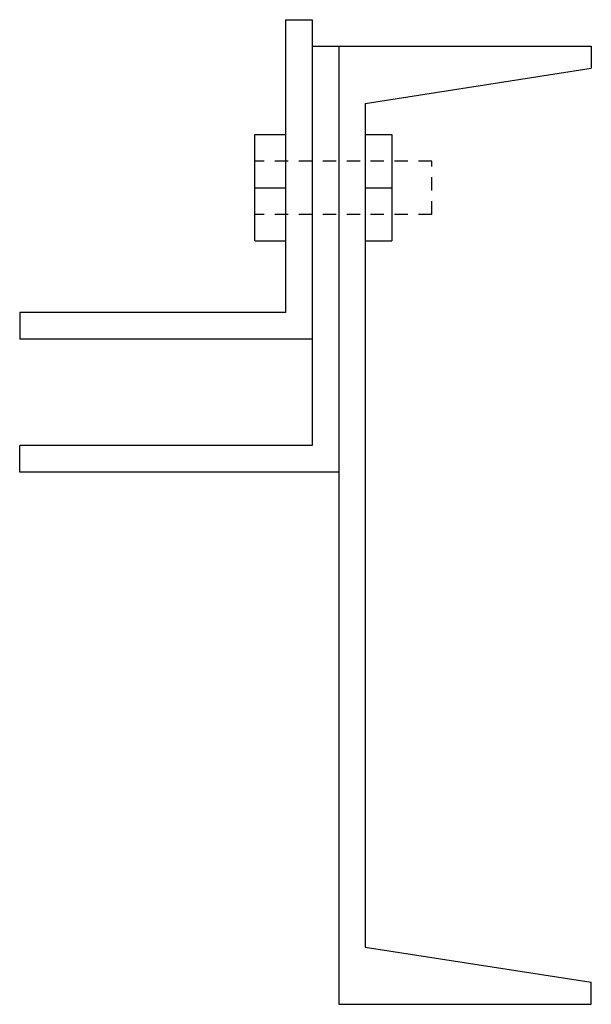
# Model space of a CAD drawing. Header units: inches. Extents: x 26215 to 26716, y 435 to 703.
# Tile 6 of 6: x 26692.44 to 26697.82, y 533.14 to 542.39. Entities that reach past the tile are written whole.
import ezdxf

# ---------------------------------------------------------------- set-up
doc = ezdxf.new("R2010")
doc.units = ezdxf.units.IN
doc.header["$MEASUREMENT"] = 0
doc.linetypes.add('Hidden 1_8_', pattern=[0.1875, 0.125, -0.0625])
doc.layers.add('FLOOR', color=130, linetype='Hidden 1_8_', lineweight=25)
doc.layers.add('SDTL', color=6, linetype='Continuous', lineweight=25)

msp = doc.modelspace()

# ---------------------------------------------------------------- linework, layer by layer
at = {"layer": 'FLOOR', "linetype": 'Hidden 1_8_'}
for p, q in [((26696.31812, 541.06243), (26694.6553, 541.06243)), ((26696.31812, 540.56243), (26696.31812, 541.06243)), ((26696.31812, 540.56243), (26694.6553, 540.56243))]:
    msp.add_line(p, q, dxfattribs=at)
at = {"layer": 'SDTL'}
for p, q in [((26694.94312, 542.39102), (26694.94312, 539.64102)), ((26694.94312, 542.39102), (26695.19312, 542.39102)), ((26695.19312, 542.39102), (26695.19312, 539.39102)), ((26695.19312, 542.14102), (26695.19312, 538.39102)), ((26695.19312, 542.14102), (26695.44312, 542.14102)), ((26695.44312, 542.14102), (26695.44312, 533.14102)), ((26695.44312, 542.14102), (26697.81812, 542.14102)), ((26695.44312, 542.14102), (26695.44312, 538.14102)), ((26697.81812, 542.14102), (26697.81812, 541.93452)), ((26695.69312, 541.60302), (26697.81812, 541.93452)), ((26695.69312, 541.60302), (26695.69312, 533.67902)), ((26694.6553, 541.06243), (26694.6553, 541.31243)), ((26694.6553, 541.31243), (26694.94312, 541.31243)), ((26695.69312, 541.31243), (26695.94312, 541.31243)), ((26695.69312, 541.31243), (26695.69312, 540.06243)), ((26695.94312, 541.31243), (26695.94312, 540.31243)), ((26694.6553, 540.31243), (26694.6553, 541.06243)), ((26694.6553, 540.81243), (26694.94312, 540.81243)), ((26695.69312, 540.81243), (26695.94312, 540.81243)), ((26694.6553, 540.31243), (26694.94312, 540.31243)), ((26695.69312, 540.31243), (26695.94312, 540.31243)), ((26694.94312, 539.64102), (26692.44312, 539.64102)), ((26692.44312, 539.64102), (26692.44312, 539.39102)), ((26695.19312, 539.39102), (26692.44312, 539.39102)), ((26695.19312, 538.39102), (26692.44312, 538.39102)), ((26692.44312, 538.14102), (26692.44312, 538.39102)), ((26695.44312, 538.14102), (26692.44312, 538.14102)), ((26695.69312, 533.67902), (26697.81812, 533.34752)), ((26697.81812, 533.14102), (26697.81812, 533.34752)), ((26695.44312, 533.14102), (26697.81812, 533.14102))]:
    msp.add_line(p, q, dxfattribs=at)

doc.saveas('drawing.dxf')
